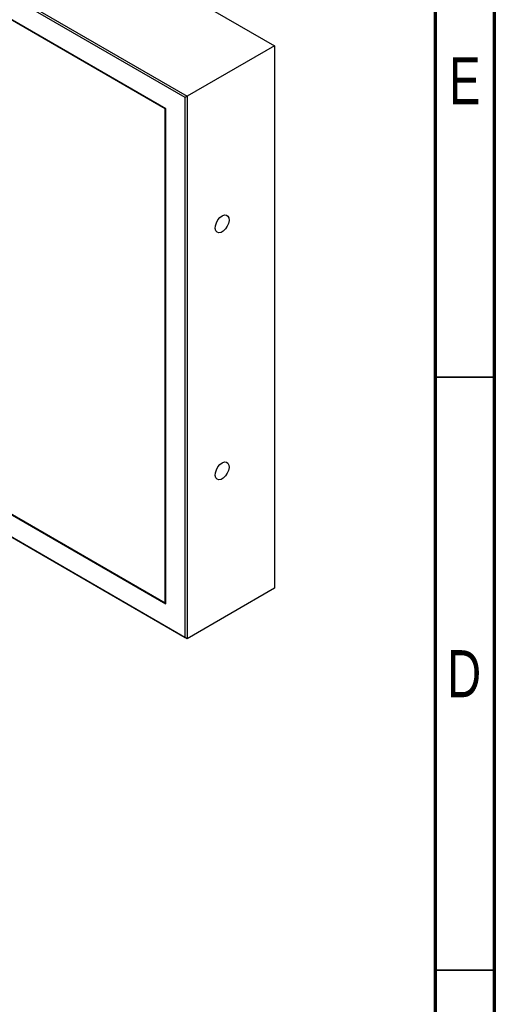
# Model space of a CAD drawing. Header units: millimetres. Extents: x 15 to 415, y 5 to 292.
# Tile 10 of 11: x 375 to 415, y 146 to 229. Entities that reach past the tile are written whole.
import ezdxf

# ---------------------------------------------------------------- set-up
doc = ezdxf.new("R2010")
doc.units = ezdxf.units.MM
doc.styles.add('SLDTEXTSTYLE0', font='TXT', dxfattribs={"width": 0.75})

msp = doc.modelspace()

# ---------------------------------------------------------------- linework, layer by layer
at = {"color": 7, "linetype": 'Continuous', "lineweight": 70}
for p, q in [((415, 292), (415, 5)), ((410, 287), (410, 10))]:
    msp.add_line(p, q, dxfattribs=at)
at = {"color": 7, "linetype": 'Continuous', "lineweight": 25}
for p, q in [((320.8078, 270.0987), (396.4682, 226.4209)), ((313.4503, 265.8514), (389.1108, 222.1735)), ((388.934, 222.0715), (313.4503, 265.6472)), ((387.29, 221.1221), (315.0944, 262.7997)), ((387.2546, 221.1017), (315.1297, 262.7385)), ((396.4682, 226.4209), (389.1108, 222.1735)), ((396.4682, 226.4209), (396.4682, 180.6946)), ((389.1108, 222.1735), (388.934, 222.0715)), ((388.934, 176.5493), (388.934, 222.0715)), ((389.1108, 222.1735), (389.1108, 176.4472)), ((315.0944, 221.0745), (387.29, 179.3968)), ((315.1297, 221.0949), (387.2546, 179.4581)), ((387.29, 221.1221), (387.2546, 221.1017)), ((387.2546, 179.4581), (387.2546, 221.1017)), ((387.29, 179.3968), (387.29, 221.1221)), ((313.4503, 220.1251), (388.934, 176.5493)), ((389.1108, 176.4472), (313.4503, 220.1251)), ((396.4682, 180.6946), (389.1108, 176.4472)), ((387.29, 179.4785), (387.2546, 179.4581)), ((387.2546, 179.4581), (387.29, 179.4377)), ((389.1108, 176.4472), (388.934, 176.5493))]:
    msp.add_line(p, q, dxfattribs=at)
at = {"color": 7, "linetype": 'Continuous', "lineweight": 35}
for p, q in [((410, 198.5), (415, 198.5)), ((415, 148.5), (410, 148.5)), ((410, 148.5), (415, 148.5))]:
    msp.add_line(p, q, dxfattribs=at)
at = {"color": 7, "linetype": 'Continuous', "lineweight": 25, "flags": 128}
for points in [[(392.0488, 212.091), (392.2382, 212.1639), (392.4071, 212.1558), (392.5372, 212.0677), (392.6143, 211.9092), (392.6302, 211.6974), (392.583, 211.4552), (392.478, 211.2089), (392.3264, 210.9852), (392.1448, 210.8083), (391.9528, 210.6975), (391.7711, 210.6646), (391.6196, 210.7134), (391.5146, 210.8384), (391.4674, 211.0261), (391.4833, 211.2563), (391.5604, 211.5039), (391.6905, 211.7421), (391.8594, 211.9452), (392.0488, 212.091)], [(392.0488, 191.2692), (392.2382, 191.3421), (392.4071, 191.334), (392.5372, 191.246), (392.6143, 191.0874), (392.6302, 190.8756), (392.583, 190.6334), (392.478, 190.3871), (392.3264, 190.1634), (392.1448, 189.9865), (391.9528, 189.8757), (391.7711, 189.8428), (391.6196, 189.8916), (391.5146, 190.0166), (391.4674, 190.2043), (391.4833, 190.4345), (391.5604, 190.6821), (391.6905, 190.9203), (391.8594, 191.1234), (392.0488, 191.2692)]]:
    msp.add_lwpolyline(points, dxfattribs=at)

# ---------------------------------------------------------------- texts
at = {"color": 7, "linetype": 'Continuous', "lineweight": 0, "char_height": 3.9688, "attachment_point": 2, "style": 'SLDTEXTSTYLE0'}
for s, insert in [('E', (412.5078, 225.4544)), ('D', (412.4527, 175.4814))]:
    msp.add_mtext(s, dxfattribs=dict(at, insert=insert))

doc.saveas('drawing.dxf')
